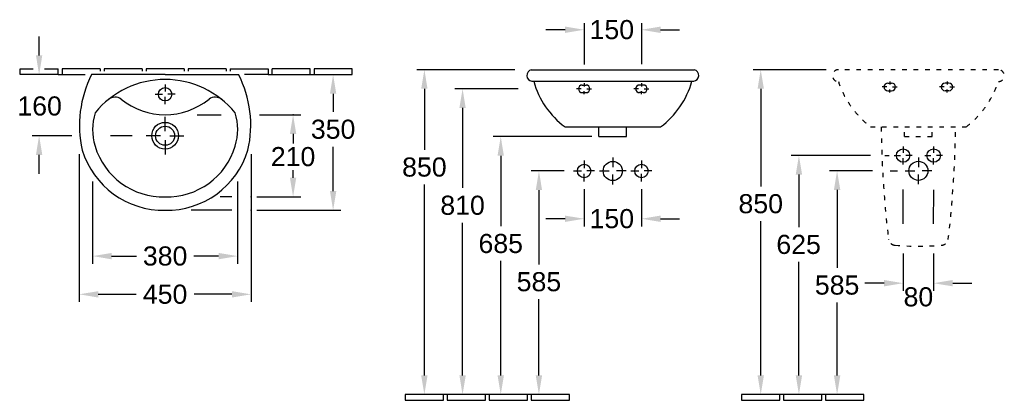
# Model space of a CAD drawing. Extents: x 159 to 2737, y 616 to 1612.
import ezdxf
from ezdxf.enums import TextEntityAlignment as Align

# ---------------------------------------------------------------- set-up
doc = ezdxf.new("R2010")
doc.units = 0
doc.linetypes.add('ACAD_ISO03W100', pattern=[30, 12, -18])
doc.linetypes.add('STRICHLINIEX2', pattern=[38.1, 25.4, -12.7])
for name, color, linetype in [('DRAUF', 6, 'CONTINUOUS'), ('DRAUF_Abfluss', 7, 'CONTINUOUS'), ('DRAUF_Bemassung', 7, 'CONTINUOUS'), ('DRAUF_Fliesen', 2, 'CONTINUOUS'), ('DRAUF_Hahnloch', 7, 'CONTINUOUS'), ('FRONT', 6, 'CONTINUOUS'), ('FRONT_Abfluss', 7, 'CONTINUOUS'), ('FRONT_Befestigung', 7, 'CONTINUOUS'), ('FRONT_Bemassung', 7, 'CONTINUOUS'), ('FRONT_Fliesen', 2, 'CONTINUOUS'), ('INST', 4, 'CONTINUOUS'), ('INST_Abfluss', 7, 'CONTINUOUS'), ('INST_Befestigung', 7, 'CONTINUOUS'), ('INST_Bemassung', 7, 'CONTINUOUS'), ('INST_Fliesen', 2, 'CONTINUOUS')]:
    doc.layers.add(name, color=color, linetype=linetype)
doc.styles.get("Standard").update_dxf_attribs({"font": 'ARIAL.TTF'})

msp = doc.modelspace()

# ---------------------------------------------------------------- linework, layer by layer
at = {"layer": 'DRAUF'}
for q in [(346.9, 1468.5), (731.9, 1468.5)]:
    msp.add_line((539.4, 1468.6), q, dxfattribs=at)
at = {"layer": 'DRAUF', "color": 1, "linetype": 'Continuous'}
msp.add_circle((539.4, 1308.5), 35, dxfattribs=at)
at = {"layer": 'DRAUF'}
for centre, radius, start, end in [((607.5, 1336), 292.4, 153.0381, 192.8104), ((471.3, 1336), 292.4, 347.1896, 26.9619), ((534.6, 1335.2), 221.7, 196.7962, 271.2318), ((544.2, 1335.2), 221.7, 268.7682, 343.2038)]:
    msp.add_arc(centre, radius, start, end, dxfattribs=at)
at = {"layer": 'DRAUF', "color": 5}
for centre, radius, start, end in [((539.4, 1219.4), 236.3, 39.1396, 140.8604), ((494.3, 1324.5), 145, 162.3268, 197.2567), ((584.5, 1324.5), 145, 342.7433, 17.6732), ((534.6, 1335.2), 186.7, 196.7108, 271.4624), ((544.2, 1335.2), 186.7, 268.5376, 343.2892)]:
    msp.add_arc(centre, radius, start, end, dxfattribs=at)
at = {"layer": 'DRAUF', "color": 4}
for centre, radius, start, end in [((408.3, 1382.1), 27.3, 54.2173, 129.3302), ((539.4, 1546.6), 183, 231.0235, 308.9765), ((670.5, 1382.1), 27.3, 50.6698, 125.7827)]:
    msp.add_arc(centre, radius, start, end, dxfattribs=at)
at = {"layer": 'DRAUF_Abfluss', "color": 1, "linetype": 'Continuous', "ltscale": 0.4}
for p, q in [((539.4, 1320.5), (539.4, 1357.8)), ((527.4, 1308.5), (490.2, 1308.5)), ((539.4, 1296.6), (539.4, 1259.3)), ((551.4, 1308.5), (588.7, 1308.5))]:
    msp.add_line(p, q, dxfattribs=at)
at = {"layer": 'DRAUF_Abfluss', "color": 4, "linetype": 'Continuous'}
msp.add_circle((539.4, 1308.5), 25, dxfattribs=at)
at = {"layer": 'DRAUF_Bemassung', "linetype": 'ByBlock'}
for p, q in [((209.4, 1518.6), (209.4, 1568.6)), ((295.1, 1308.5), (190.9, 1308.5)), ((209.4, 1208.5), (209.4, 1258.5))]:
    msp.add_line(p, q, dxfattribs=at)
at = {"layer": 'DRAUF_Bemassung'}
for p, q in [((979.4, 1418.6), (979.4, 1370.8)), ((623.1, 1363.1), (686.3, 1363.1)), ((786.4, 1363.1), (894.5, 1363.1)), ((452.8, 1308.5), (396.2, 1308.5)), ((874.5, 1313.1), (874.5, 1288.6)), ((979.4, 1163.6), (979.4, 1279.7)), ((314.4, 1259.9), (314.4, 873.6)), ((764.4, 1259.9), (764.4, 873.6)), ((874.5, 1198.6), (874.5, 1218.6)), ((349.4, 1188.4), (349.4, 973.6)), ((729.4, 1188.4), (729.4, 973.6)), ((714.4, 1148.6), (683.8, 1148.6)), ((779.4, 1148.6), (894.5, 1148.6)), ((714.4, 1113.6), (607.9, 1113.6)), ((779.4, 1113.6), (999.4, 1113.6)), ((399.4, 993.6), (464.3, 993.6)), ((679.4, 993.6), (614.5, 993.6)), ((364.4, 893.6), (463.3, 893.6)), ((714.4, 893.6), (615.6, 893.6))]:
    msp.add_line(p, q, dxfattribs=at)
for p in [(874.5, 1363.1), (764.4, 1148.6), (764.4, 1113.6)]:
    msp.add_point(p, dxfattribs=at)
at = {"layer": 'DRAUF_Bemassung', "linetype": 'ByBlock'}
for points in [[(201.1, 1518.6), (217.7, 1518.6), (209.4, 1468.6)], [(201.1, 1258.5), (217.7, 1258.5), (209.4, 1308.5)]]:
    msp.add_solid(points, dxfattribs=at)
at = {"layer": 'DRAUF_Bemassung'}
for points in [[(971.1, 1418.6), (987.7, 1418.6), (979.4, 1468.6)], [(866.2, 1313.1), (882.9, 1313.1), (874.5, 1363.1)], [(866.2, 1198.6), (882.9, 1198.6), (874.5, 1148.6)], [(971.1, 1163.6), (987.7, 1163.6), (979.4, 1113.6)], [(399.4, 1001.9), (399.4, 985.2), (349.4, 993.6)], [(679.4, 1001.9), (679.4, 985.2), (729.4, 993.6)], [(364.4, 901.9), (364.4, 885.2), (314.4, 893.6)], [(714.4, 901.9), (714.4, 885.2), (764.4, 893.6)]]:
    msp.add_solid(points, dxfattribs=at)
at = {"layer": 'DRAUF_Fliesen'}
for p, q in [((159.4, 1483.6), (193.4, 1483.6)), ((159.4, 1468.6), (159.4, 1483.6)), ((223.4, 1483.6), (259.4, 1483.6)), ((259.4, 1468.6), (259.4, 1483.6)), ((369.4, 1483.6), (269.4, 1483.6)), ((269.4, 1483.6), (269.4, 1468.6)), ((369.4, 1483.6), (369.4, 1477.7)), ((479.4, 1483.6), (379.4, 1483.6)), ((379.4, 1483.6), (379.4, 1477.7)), ((479.4, 1483.6), (479.4, 1477.7)), ((589.4, 1483.6), (489.4, 1483.6)), ((489.4, 1483.6), (489.4, 1477.7)), ((589.4, 1483.6), (589.4, 1477.7)), ((699.4, 1483.6), (599.4, 1483.6)), ((599.4, 1483.6), (599.4, 1477.7)), ((699.4, 1483.6), (699.4, 1477.7)), ((709.4, 1483.6), (809.4, 1483.6)), ((709.4, 1483.6), (709.4, 1477.7)), ((809.4, 1483.6), (809.4, 1468.6)), ((919.4, 1483.6), (819.4, 1483.6)), ((819.4, 1468.6), (819.4, 1483.6)), ((919.4, 1468.6), (919.4, 1483.6)), ((1029.4, 1483.6), (929.4, 1483.6)), ((929.4, 1483.6), (929.4, 1468.6)), ((1029.4, 1468.6), (1029.4, 1483.6)), ((259.4, 1468.6), (159.4, 1468.6)), ((259.4, 1468.6), (269.4, 1468.6)), ((269.4, 1468.6), (330, 1468.6)), ((809.4, 1468.6), (747.4, 1468.6)), ((809.4, 1468.6), (819.4, 1468.6)), ((819.4, 1468.6), (919.4, 1468.6)), ((919.4, 1468.6), (929.4, 1468.6)), ((929.4, 1468.6), (1029.4, 1468.6))]:
    msp.add_line(p, q, dxfattribs=at)
at = {"layer": 'DRAUF_Hahnloch', "color": 1, "linetype": 'Continuous'}
for p, q in [((539.4, 1442.9), (539.4, 1424.1)), ((513.6, 1417), (532.4, 1417)), ((539.4, 1391.2), (539.4, 1410)), ((565.3, 1417), (546.4, 1417))]:
    msp.add_line(p, q, dxfattribs=at)
at = {"layer": 'DRAUF_Hahnloch', "color": 2, "linetype": 'Continuous'}
msp.add_circle((539.4, 1417), 17.5, dxfattribs=at)
at = {"layer": 'FRONT'}
for p, q in [((1498.4, 1481.3), (1925.2, 1481.3)), ((1499.7, 1451), (1923.9, 1451)), ((1586.8, 1331.7), (1836.9, 1331.7))]:
    msp.add_line(p, q, dxfattribs=at)
at = {"layer": 'FRONT', "color": 4}
for p, q in [((1675.6, 1306.3), (1675.6, 1331.7)), ((1748.1, 1306.3), (1748.1, 1331.7)), ((1675.6, 1306.3), (1748.1, 1306.3))]:
    msp.add_line(p, q, dxfattribs=at)
at = {"layer": 'FRONT'}
for centre, radius, start, end in [((1502.3, 1466.3), 15.5, 104.6578, 260.3944), ((1921.3, 1466.3), 15.5, 279.6056, 75.3422), ((1720.7, 1511.7), 224.4, 195.709, 233.3612), ((1703, 1511.7), 224.4, 306.6388, 344.291)]:
    msp.add_arc(centre, radius, start, end, dxfattribs=at)
at = {"layer": 'FRONT_Abfluss', "color": 1, "linetype": 'Continuous'}
for p, q in [((1636.8, 1243.8), (1636.9, 1223.4)), ((1711.8, 1251.3), (1711.8, 1225.9)), ((1786.8, 1243.8), (1786.8, 1223.4)), ((1609.3, 1216.3), (1629.7, 1216.4)), ((1664.3, 1216.3), (1643.9, 1216.3)), ((1676.8, 1216.3), (1702.3, 1216.3)), ((1746.8, 1216.3), (1721.4, 1216.3)), ((1759.3, 1216.3), (1779.7, 1216.3)), ((1814.3, 1216.3), (1793.9, 1216.4)), ((1636.8, 1188.8), (1636.8, 1209.2)), ((1711.8, 1181.3), (1711.8, 1206.8)), ((1786.8, 1188.8), (1786.9, 1209.2))]:
    msp.add_line(p, q, dxfattribs=at)
at = {"layer": 'FRONT_Abfluss', "color": 4, "linetype": 'Continuous'}
msp.add_circle((1711.8, 1216.3), 25, dxfattribs=at)
at = {"layer": 'FRONT_Abfluss', "color": 2, "linetype": 'Continuous'}
for centre in [(1636.8, 1216.3), (1786.8, 1216.3)]:
    msp.add_circle(centre, 17.5, dxfattribs=at)
at = {"layer": 'FRONT_Befestigung', "color": 1, "linetype": 'Continuous'}
for p, q in [((1636.8, 1445.7), (1636.8, 1437.7)), ((1786.8, 1445.7), (1786.8, 1437.7)), ((1629.4, 1431.3), (1617.1, 1431.3)), ((1636.8, 1417), (1636.8, 1424.9)), ((1644.3, 1431.3), (1656.5, 1431.3)), ((1779.4, 1431.3), (1767.1, 1431.3)), ((1786.8, 1417), (1786.8, 1424.9)), ((1794.3, 1431.3), (1806.5, 1431.3))]:
    msp.add_line(p, q, dxfattribs=at)
at = {"layer": 'FRONT_Befestigung', "color": 7, "linetype": 'Continuous'}
for p, q in [((1631.8, 1441.3), (1641.8, 1441.3)), ((1631.8, 1421.3), (1641.8, 1421.3)), ((1791.8, 1441.3), (1781.8, 1441.3)), ((1791.8, 1421.3), (1781.8, 1421.3))]:
    msp.add_line(p, q, dxfattribs=at)
for centre, start, end in [((1631.8, 1431.3), 90, 270), ((1641.8, 1431.3), 270, 90), ((1781.8, 1431.3), 90, 270), ((1791.8, 1431.3), 270, 90)]:
    msp.add_arc(centre, 10, start, end, dxfattribs=at)
at = {"layer": 'FRONT_Bemassung', "linetype": 'ByBlock'}
for p, q in [((1636.8, 1603.2), (1636.8, 1495.2)), ((1786.9, 1602.9), (1786.9, 1495.5)), ((1586.8, 1585.8), (1536.8, 1585.8)), ((1836.9, 1585.8), (1886.9, 1585.8)), ((1636.8, 1168.8), (1636.8, 1071.3)), ((1786.9, 1168.5), (1786.9, 1071.3)), ((1586.8, 1091.3), (1536.8, 1091.3)), ((1836.9, 1091.3), (1886.9, 1091.3))]:
    msp.add_line(p, q, dxfattribs=at)
at = {"layer": 'FRONT_Bemassung'}
for p, q in [((1455.3, 1481.3), (1198.4, 1481.3)), ((1218.4, 1431.3), (1218.4, 1271.9)), ((1463.9, 1431.3), (1298.4, 1431.3)), ((1318.4, 1381.3), (1318.4, 1171.9)), ((1657, 1306.3), (1398.4, 1306.3)), ((1418.4, 1256.3), (1418.4, 1071.9)), ((1584.3, 1216.3), (1498.4, 1216.3)), ((1218.4, 681.3), (1218.4, 1180.8)), ((1518.4, 1166.3), (1518.4, 971.9)), ((1318.4, 681.3), (1318.4, 1080.8)), ((1418.4, 681.3), (1418.4, 980.8)), ((1518.4, 681.3), (1518.4, 880.8))]:
    msp.add_line(p, q, dxfattribs=at)
at = {"layer": 'FRONT_Bemassung', "linetype": 'ByBlock'}
for points in [[(1586.8, 1594.2), (1586.8, 1577.5), (1636.8, 1585.8)], [(1836.9, 1594.2), (1836.9, 1577.5), (1786.9, 1585.8)], [(1586.8, 1099.6), (1586.8, 1083), (1636.8, 1091.3)], [(1836.9, 1099.6), (1836.9, 1083), (1786.9, 1091.3)]]:
    msp.add_solid(points, dxfattribs=at)
at = {"layer": 'FRONT_Bemassung'}
for points in [[(1210.1, 1431.3), (1226.7, 1431.3), (1218.4, 1481.3)], [(1310.1, 1381.3), (1326.7, 1381.3), (1318.4, 1431.3)], [(1410.1, 1256.3), (1426.7, 1256.3), (1418.4, 1306.3)], [(1510.1, 1166.3), (1526.7, 1166.3), (1518.4, 1216.3)], [(1210.1, 681.3), (1226.7, 681.3), (1218.4, 631.3)], [(1310.1, 681.3), (1326.7, 681.3), (1318.4, 631.3)], [(1410.1, 681.3), (1426.7, 681.3), (1418.4, 631.3)], [(1510.1, 681.3), (1526.7, 681.3), (1518.4, 631.3)]]:
    msp.add_solid(points, dxfattribs=at)
at = {"layer": 'FRONT_Fliesen'}
for p, q in [((1168.4, 631.3), (1168.4, 616.3)), ((1268.4, 631.3), (1168.4, 631.3)), ((1268.4, 616.3), (1268.4, 631.3)), ((1278.4, 631.3), (1268.4, 631.3)), ((1278.4, 631.3), (1278.4, 616.3)), ((1378.4, 631.3), (1278.4, 631.3)), ((1378.4, 616.3), (1378.4, 631.3)), ((1388.4, 631.3), (1378.4, 631.3)), ((1384.9, 631.3), (1378.4, 631.3)), ((1388.4, 631.3), (1388.4, 616.3)), ((1488.4, 631.3), (1388.4, 631.3)), ((1488.4, 616.3), (1488.4, 631.3)), ((1498.4, 631.3), (1488.4, 631.3)), ((1494.9, 631.3), (1488.4, 631.3)), ((1498.4, 631.3), (1498.4, 616.3)), ((1598.4, 631.3), (1498.4, 631.3)), ((1598.4, 616.3), (1598.4, 631.3)), ((1168.4, 616.3), (1268.4, 616.3)), ((1278.4, 616.3), (1378.4, 616.3)), ((1388.4, 616.3), (1488.4, 616.3)), ((1498.4, 616.3), (1598.4, 616.3))]:
    msp.add_line(p, q, dxfattribs=at)
at = {"layer": 'INST', "color": 4, "linetype": 'ACAD_ISO03W100'}
for p, q in [((2475.9, 1306.3), (2475.9, 1328)), ((2548.4, 1306.3), (2548.4, 1327.8)), ((2475.9, 1306.3), (2548.4, 1306.3))]:
    msp.add_line(p, q, dxfattribs=at)
msp.add_lwpolyline([(2721.7, 1450.3, 0.997604), (2721.8, 1481.3), (2302.6, 1481.3, 0.997604), (2302.7, 1450.3, 0.14908), (2387.1, 1331.7), (2637.3, 1331.7, 0.14908)], format="xyb", close=True, dxfattribs=at)
for centre, radius, start, end in [((5245.6, 1368.1), 2831.2, 180.7373, 186.7229), ((-221.3, 1368.1), 2831.2, 353.2771, 359.2627), ((2512.2, 1810), 790.4, 265.6038, 274.3962), ((2571.6, 1041.3), 19.4, 273.379, 307.1643)]:
    msp.add_arc(centre, radius, start, end, dxfattribs=at)
at = {"layer": 'INST', "color": 4, "linetype": 'STRICHLINIEX2', "ltscale": 0.6}
for start, end in [(193.9747, 196.5352), (228.6193, 266.621)]:
    msp.add_arc((2452.8, 1041.3), 19.4, start, end, dxfattribs=at)
at = {"layer": 'INST_Abfluss', "color": 1, "linetype": 'Continuous'}
for p, q in [((2472.2, 1280.2), (2472.2, 1263.8)), ((2552.2, 1280.2), (2552.2, 1263.8)), ((2448.7, 1256.7), (2465.1, 1256.7)), ((2472.2, 1233.2), (2472.2, 1249.6)), ((2495.7, 1256.7), (2479.3, 1256.7)), ((2512.2, 1251.7), (2512.2, 1226.2)), ((2528.7, 1256.7), (2545.1, 1256.7)), ((2552.2, 1233.2), (2552.2, 1249.6)), ((2575.7, 1256.7), (2559.3, 1256.7)), ((2477.2, 1216.7), (2502.6, 1216.7)), ((2547.2, 1216.7), (2521.7, 1216.7)), ((2512.2, 1181.7), (2512.2, 1207.1))]:
    msp.add_line(p, q, dxfattribs=at)
at = {"layer": 'INST_Abfluss', "color": 2, "linetype": 'Continuous'}
for centre in [(2472.2, 1256.7), (2552.2, 1256.7)]:
    msp.add_circle(centre, 17.5, dxfattribs=at)
at = {"layer": 'INST_Abfluss', "color": 4, "linetype": 'Continuous'}
msp.add_circle((2512.2, 1216.7), 25, dxfattribs=at)
at = {"layer": 'INST_Befestigung', "color": 7, "linetype": 'Continuous'}
for p, q in [((2432.2, 1446.3), (2442.2, 1446.3)), ((2592.2, 1446.3), (2582.2, 1446.3)), ((2592.2, 1426.3), (2582.2, 1426.3))]:
    msp.add_line(p, q, dxfattribs=at)
at = {"layer": 'INST_Befestigung', "color": 1, "linetype": 'Continuous'}
for p, q in [((2437.2, 1450.7), (2437.2, 1442.7)), ((2587.2, 1450.7), (2587.2, 1442.7)), ((2429.8, 1436.3), (2417.5, 1436.3)), ((2432.2, 1426.3), (2442.2, 1426.3)), ((2437.2, 1422), (2437.2, 1429.9)), ((2444.6, 1436.3), (2456.9, 1436.3)), ((2579.8, 1436.3), (2567.5, 1436.3)), ((2587.2, 1422), (2587.2, 1429.9)), ((2594.6, 1436.3), (2606.9, 1436.3))]:
    msp.add_line(p, q, dxfattribs=at)
at = {"layer": 'INST_Befestigung', "color": 7, "linetype": 'Continuous'}
for centre, start, end in [((2432.2, 1436.3), 90, 270), ((2442.2, 1436.3), 270, 90), ((2582.2, 1436.3), 90, 270), ((2592.2, 1436.3), 270, 90)]:
    msp.add_arc(centre, 10, start, end, dxfattribs=at)
at = {"layer": 'INST_Bemassung'}
for p, q in [((2270.4, 1481.3), (2079.3, 1481.3)), ((2099.3, 1431.3), (2099.3, 1175.9)), ((2387, 1256.7), (2179.3, 1256.7)), ((2423.9, 1256.7), (2435.9, 1256.7)), ((2391.8, 1216.7), (2279.3, 1216.7)), ((2438.4, 1216.7), (2457.2, 1216.7)), ((2199.3, 1206.7), (2199.3, 1069.4)), ((2299.3, 1166.7), (2299.3, 963)), ((2472.2, 1077.9), (2472.2, 1167.7)), ((2552.2, 1077.9), (2552.3, 1166.7)), ((2099.3, 681.3), (2099.3, 1084.8)), ((2199.3, 681.3), (2199.3, 978.4)), ((2299.3, 681.3), (2299.3, 871.9))]:
    msp.add_line(p, q, dxfattribs=at)
at = {"layer": 'INST_Bemassung', "linetype": 'ByBlock'}
for p, q in [((2472.2, 1000.3), (2472.2, 902.7)), ((2552.2, 1000), (2552.2, 902.7)), ((2422.2, 922.7), (2372.2, 922.7)), ((2602.2, 922.7), (2652.2, 922.7))]:
    msp.add_line(p, q, dxfattribs=at)
at = {"layer": 'INST_Bemassung'}
for points in [[(2091, 1431.3), (2107.7, 1431.3), (2099.3, 1481.3)], [(2191, 1206.7), (2207.7, 1206.7), (2199.3, 1256.7)], [(2291, 1166.7), (2307.7, 1166.7), (2299.3, 1216.7)], [(2091, 681.3), (2107.7, 681.3), (2099.3, 631.3)], [(2191, 681.3), (2207.7, 681.3), (2199.3, 631.3)], [(2291, 681.3), (2307.7, 681.3), (2299.3, 631.3)]]:
    msp.add_solid(points, dxfattribs=at)
at = {"layer": 'INST_Bemassung', "linetype": 'ByBlock'}
for points in [[(2422.2, 931.1), (2422.2, 914.4), (2472.2, 922.7)], [(2602.2, 931.1), (2602.2, 914.4), (2552.2, 922.7)]]:
    msp.add_solid(points, dxfattribs=at)
at = {"layer": 'INST_Fliesen'}
for p, q in [((2049.3, 631.3), (2049.3, 616.3)), ((2149.3, 631.3), (2049.3, 631.3)), ((2149.3, 616.3), (2149.3, 631.3)), ((2159.3, 631.3), (2149.3, 631.3)), ((2159.3, 631.3), (2159.3, 616.3)), ((2259.3, 631.3), (2159.3, 631.3)), ((2259.3, 616.3), (2259.3, 631.3)), ((2269.3, 631.3), (2259.3, 631.3)), ((2269.3, 631.3), (2269.3, 616.3)), ((2369.3, 631.3), (2269.3, 631.3)), ((2369.3, 616.3), (2369.3, 631.3)), ((2049.3, 616.3), (2149.3, 616.3)), ((2159.3, 616.3), (2259.3, 616.3)), ((2269.3, 616.3), (2369.3, 616.3))]:
    msp.add_line(p, q, dxfattribs=at)

# ---------------------------------------------------------------- texts
at = {"layer": 'DRAUF_Bemassung'}
msp.add_text('160', height=50, dxfattribs=at).set_placement((152.5, 1361.5))
at = {"layer": 'DRAUF_Bemassung', "char_height": 50, "attachment_point": 5}
for s, insert in [('\\A1;350', (979.4, 1325.3)), ('\\A1;210', (874.5, 1253.6)), ('\\A1;380', (539.4, 993.6)), ('\\A1;450', (539.4, 893.6))]:
    msp.add_mtext(s, dxfattribs=dict(at, insert=insert))
at = {"layer": 'FRONT_Bemassung'}
for p in [(1651.1, 1561.3), (1651.1, 1066.7)]:
    msp.add_text('150', height=50, dxfattribs=at).set_placement(p)
at = {"layer": 'FRONT_Bemassung', "char_height": 50, "attachment_point": 5}
for s, insert in [('\\A1;850', (1218.4, 1226.3)), ('810', (1318.4, 1126.3)), ('685', (1418.4, 1026.3)), ('\\A1;585', (1518.4, 926.3))]:
    msp.add_mtext(s, dxfattribs=dict(at, insert=insert))
at = {"layer": 'INST_Bemassung'}
msp.add_text('80', height=50, dxfattribs=at).set_placement((2512.2, 887.1), align=Align.MIDDLE_CENTER)
at = {"layer": 'INST_Bemassung', "char_height": 50, "attachment_point": 5}
for s, insert in [('\\A1;850', (2099.3, 1130.4)), ('\\A1;625', (2198.5, 1023.9)), ('\\A1;585', (2299.3, 917.5))]:
    msp.add_mtext(s, dxfattribs=dict(at, insert=insert))

doc.saveas('drawing.dxf')
